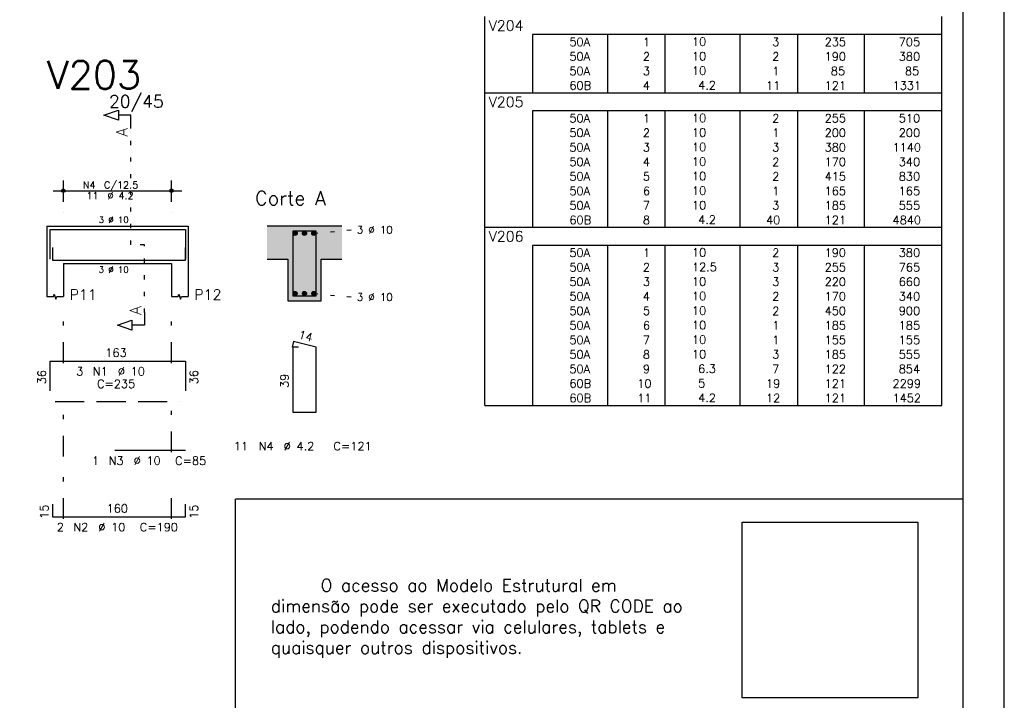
# Model space of a CAD drawing. Extents: x 0 to 84.1, y 0 to 59.4.
# Tile 7 of 10: x 60.4 to 84.1, y 12.3 to 28.7. Entities that reach past the tile are written whole.
import ezdxf

# ---------------------------------------------------------------- set-up
doc = ezdxf.new("R2010")
doc.units = 0
doc.header["$MEASUREMENT"] = 0
for name, pattern in [('ESTILO_TQS_0001', [1, 0.7, -0.3]), ('ESTILO_TQS_0002', [0.4, 0.1, -0.3]), ('ESTILO_TQS_0003', [1.5, 0.5, -0.4, 0.1, -0.5])]:
    doc.linetypes.add(name, pattern=pattern)
doc.layers.get('0').update_dxf_attribs({"linetype": 'CONTINUOUS'})
for name, color, linetype in [('1', 1, 'CONTINUOUS'), ('2', 2, 'CONTINUOUS'), ('4', 4, 'CONTINUOUS'), ('6', 6, 'CONTINUOUS'), ('7', 7, 'CONTINUOUS'), ('9', 9, 'CONTINUOUS')]:
    doc.layers.add(name, color=color, linetype=linetype)
doc.styles.get("Standard").update_dxf_attribs({"font": 'ROMANS.SHX'})
picture_1 = doc.add_image_def('image1.png', size_in_pixel=(300, 300))

msp = doc.modelspace()

# ---------------------------------------------------------------- linework, layer by layer
at = {"layer": '1', "linetype": 'ESTILO_TQS_0002'}
for p, q in [((63.085, 23.27), (63.085, 26.09)), ((67.485, 23.545), (68.43, 23.63)), ((63.41, 23.27), (63.085, 23.27)), ((63.41, 21.635), (63.41, 23.27)), ((67.485, 22.095), (68.43, 22.01))]:
    msp.add_line(p, q, dxfattribs=at)
at = {"layer": '1', "linetype": 'ESTILO_TQS_0001'}
msp.add_line((61.26, 19.495), (64.26, 19.495), dxfattribs=at)
at = {"layer": '1', "linetype": 'Continuous'}
for centre in [(67.035, 23.545), (67.26, 23.545), (67.485, 23.545), (67.035, 22.095), (67.26, 22.095), (67.485, 22.095)]:
    msp.add_circle(centre, 0.05, dxfattribs=at)
at = {"layer": '2', "linetype": 'Continuous'}
for p, q in [((84.100006, 0), (84.100006, 59.400002)), ((71.6, 28.327513), (71.6, 28.765013)), ((82.6, 28.327513), (82.6, 28.765013)), ((71.6, 27.977513), (71.6, 28.327513)), ((82.6, 28.327513), (72.75, 28.327513)), ((72.75, 28.327513), (72.75, 27.977513)), ((74.55, 28.327513), (74.55, 27.977513)), ((75.93, 28.327513), (75.93, 27.977513)), ((77.74, 28.327513), (77.74, 27.977513)), ((79.12, 28.327513), (79.12, 27.977513)), ((80.73, 28.327513), (80.73, 27.977513)), ((82.6, 27.977513), (82.6, 28.327513)), ((71.6, 27.627513), (71.6, 27.977513)), ((72.75, 27.977513), (72.75, 27.627513)), ((74.55, 27.977513), (74.55, 27.627513)), ((75.93, 27.977513), (75.93, 27.627513)), ((77.74, 27.977513), (77.74, 27.627513)), ((79.12, 27.977513), (79.12, 27.627513)), ((80.73, 27.977513), (80.73, 27.627513)), ((82.6, 27.627513), (82.6, 27.977513)), ((71.6, 27.277513), (71.6, 27.627513)), ((72.75, 27.627513), (72.75, 27.277513)), ((74.55, 27.627513), (74.55, 27.277513)), ((75.93, 27.627513), (75.93, 27.277513)), ((77.74, 27.627513), (77.74, 27.277513)), ((79.12, 27.627513), (79.12, 27.277513)), ((80.73, 27.627513), (80.73, 27.277513)), ((82.6, 27.277513), (82.6, 27.627513)), ((71.6, 26.927513), (71.6, 27.277513)), ((72.75, 27.277513), (72.75, 26.927513)), ((74.55, 27.277513), (74.55, 26.927513)), ((75.93, 27.277513), (75.93, 26.927513)), ((77.74, 27.277513), (77.74, 26.927513)), ((79.12, 27.277513), (79.12, 26.927513)), ((80.73, 27.277513), (80.73, 26.927513)), ((82.6, 26.927513), (82.6, 27.277513)), ((71.6, 26.490013), (71.6, 26.927513)), ((71.6, 26.927513), (82.6, 26.927513)), ((82.6, 26.490013), (82.6, 26.927513)), ((71.6, 26.140014), (71.6, 26.490013)), ((82.6, 26.490013), (72.75, 26.490013)), ((72.75, 26.490013), (72.75, 26.140014)), ((74.55, 26.490013), (74.55, 26.140014)), ((75.93, 26.490013), (75.93, 26.140014)), ((77.74, 26.490013), (77.74, 26.140014)), ((79.12, 26.490013), (79.12, 26.140014)), ((80.73, 26.490013), (80.73, 26.140014)), ((82.6, 26.140014), (82.6, 26.490013)), ((71.6, 25.790014), (71.6, 26.140014)), ((72.75, 26.140014), (72.75, 25.790014)), ((74.55, 26.140014), (74.55, 25.790014)), ((75.93, 26.140014), (75.93, 25.790014)), ((77.74, 26.140014), (77.74, 25.790014)), ((79.12, 26.140014), (79.12, 25.790014)), ((80.73, 26.140014), (80.73, 25.790014)), ((82.6, 25.790014), (82.6, 26.140014)), ((71.6, 25.440014), (71.6, 25.790014)), ((72.75, 25.790014), (72.75, 25.440014)), ((74.55, 25.790014), (74.55, 25.440014)), ((75.93, 25.790014), (75.93, 25.440014)), ((77.74, 25.790014), (77.74, 25.440014)), ((79.12, 25.790014), (79.12, 25.440014)), ((80.73, 25.790014), (80.73, 25.440014)), ((82.6, 25.440014), (82.6, 25.790014)), ((71.6, 25.090014), (71.6, 25.440014)), ((72.75, 25.440014), (72.75, 25.090014)), ((74.55, 25.440014), (74.55, 25.090014)), ((75.93, 25.440014), (75.93, 25.090014)), ((77.74, 25.440014), (77.74, 25.090014)), ((79.12, 25.440014), (79.12, 25.090014)), ((80.73, 25.440014), (80.73, 25.090014)), ((82.6, 25.090014), (82.6, 25.440014)), ((71.6, 24.740014), (71.6, 25.090014)), ((72.75, 25.090014), (72.75, 24.740014)), ((74.55, 25.090014), (74.55, 24.740014)), ((75.93, 25.090014), (75.93, 24.740014)), ((77.74, 25.090014), (77.74, 24.740014)), ((79.12, 25.090014), (79.12, 24.740014)), ((80.73, 25.090014), (80.73, 24.740014)), ((82.6, 24.740014), (82.6, 25.090014)), ((61.46, 24.3), (61.46, 24.82)), ((64.06, 24.3), (64.06, 24.82)), ((71.6, 24.390014), (71.6, 24.740014)), ((72.75, 24.740014), (72.75, 24.390014)), ((74.55, 24.740014), (74.55, 24.390014)), ((75.93, 24.740014), (75.93, 24.390014)), ((77.74, 24.740014), (77.74, 24.390014)), ((79.12, 24.740014), (79.12, 24.390014)), ((80.73, 24.740014), (80.73, 24.390014)), ((82.6, 24.390014), (82.6, 24.740014)), ((61.21, 24.57), (64.31, 24.57)), ((71.6, 24.040014), (71.6, 24.390014)), ((72.75, 24.390014), (72.75, 24.040014)), ((74.55, 24.390014), (74.55, 24.040014)), ((75.93, 24.390014), (75.93, 24.040014)), ((77.74, 24.390014), (77.74, 24.040014)), ((79.12, 24.390014), (79.12, 24.040014)), ((80.73, 24.390014), (80.73, 24.040014)), ((82.6, 24.040014), (82.6, 24.390014)), ((61.46, 24.05), (61.46, 24.05)), ((64.06, 24.05), (64.06, 24.05)), ((71.6, 23.690014), (71.6, 24.040014)), ((72.75, 24.040014), (72.75, 23.690014)), ((74.55, 24.040014), (74.55, 23.690014)), ((75.93, 24.040014), (75.93, 23.690014)), ((77.74, 24.040014), (77.74, 23.690014)), ((79.12, 24.040014), (79.12, 23.690014)), ((80.73, 24.040014), (80.73, 23.690014)), ((82.6, 23.690014), (82.6, 24.040014)), ((61.06, 23.72), (61.06, 22.82)), ((61.06, 23.72), (61.46, 23.72)), ((61.46, 23.72), (64.06, 23.72)), ((64.06, 23.72), (64.46, 23.72)), ((64.46, 23.72), (64.46, 22.82)), ((68.16, 23.72), (66.36, 23.72)), ((71.6, 23.252514), (71.6, 23.690014)), ((71.6, 23.690014), (82.6, 23.690014)), ((82.6, 23.252514), (82.6, 23.690014)), ((71.6, 22.902514), (71.6, 23.252514)), ((82.6, 23.252514), (72.75, 23.252514)), ((72.75, 23.252514), (72.75, 22.902514)), ((74.55, 23.252514), (74.55, 22.902514)), ((75.93, 23.252514), (75.93, 22.902514)), ((77.74, 23.252514), (77.74, 22.902514)), ((79.12, 23.252514), (79.12, 22.902514)), ((80.73, 23.252514), (80.73, 22.902514)), ((82.6, 22.902514), (82.6, 23.252514)), ((61.06, 22.82), (61.06, 22.02)), ((61.46, 22.82), (64.06, 22.82)), ((61.46, 22.82), (61.46, 22.02)), ((64.06, 22.82), (64.06, 22.02)), ((64.46, 22.82), (64.46, 22.02)), ((66.36, 22.92), (66.86, 22.92)), ((66.86, 22.92), (66.86, 21.92)), ((67.66, 21.92), (67.66, 22.92)), ((67.66, 22.92), (68.16, 22.92)), ((71.6, 22.552514), (71.6, 22.902514)), ((72.75, 22.902514), (72.75, 22.552514)), ((74.55, 22.902514), (74.55, 22.552514)), ((75.93, 22.902514), (75.93, 22.552514)), ((77.74, 22.902514), (77.74, 22.552514)), ((79.12, 22.902514), (79.12, 22.552514)), ((80.73, 22.902514), (80.73, 22.552514)), ((82.6, 22.552514), (82.6, 22.902514)), ((71.6, 22.202514), (71.6, 22.552514)), ((72.75, 22.552514), (72.75, 22.202514)), ((74.55, 22.552514), (74.55, 22.202514)), ((75.93, 22.552514), (75.93, 22.202514)), ((77.74, 22.552514), (77.74, 22.202514)), ((79.12, 22.552514), (79.12, 22.202514)), ((80.73, 22.552514), (80.73, 22.202514)), ((82.6, 22.202514), (82.6, 22.552514)), ((71.6, 21.852515), (71.6, 22.202514)), ((72.75, 22.202514), (72.75, 21.852515)), ((74.55, 22.202514), (74.55, 21.852515)), ((75.93, 22.202514), (75.93, 21.852515)), ((77.74, 22.202514), (77.74, 21.852515)), ((79.12, 22.202514), (79.12, 21.852515)), ((80.73, 22.202514), (80.73, 21.852515)), ((82.6, 21.852515), (82.6, 22.202514)), ((66.86, 21.92), (67.66, 21.92)), ((71.6, 21.502515), (71.6, 21.852515)), ((72.75, 21.852515), (72.75, 21.502515)), ((74.55, 21.852515), (74.55, 21.502515)), ((75.93, 21.852515), (75.93, 21.502515)), ((77.74, 21.852515), (77.74, 21.502515)), ((79.12, 21.852515), (79.12, 21.502515)), ((80.73, 21.852515), (80.73, 21.502515)), ((82.6, 21.502515), (82.6, 21.852515)), ((71.6, 21.152515), (71.6, 21.502515)), ((72.75, 21.502515), (72.75, 21.152515)), ((74.55, 21.502515), (74.55, 21.152515)), ((75.93, 21.502515), (75.93, 21.152515)), ((77.74, 21.502515), (77.74, 21.152515)), ((79.12, 21.502515), (79.12, 21.152515)), ((80.73, 21.502515), (80.73, 21.152515)), ((82.6, 21.152515), (82.6, 21.502515)), ((71.6, 20.802515), (71.6, 21.152515)), ((72.75, 21.152515), (72.75, 20.802515)), ((74.55, 21.152515), (74.55, 20.802515)), ((75.93, 21.152515), (75.93, 20.802515)), ((77.74, 21.152515), (77.74, 20.802515)), ((79.12, 21.152515), (79.12, 20.802515)), ((80.73, 21.152515), (80.73, 20.802515)), ((82.6, 20.802515), (82.6, 21.152515)), ((71.6, 20.452515), (71.6, 20.802515)), ((72.75, 20.802515), (72.75, 20.452515)), ((74.55, 20.802515), (74.55, 20.452515)), ((75.93, 20.802515), (75.93, 20.452515)), ((77.74, 20.802515), (77.74, 20.452515)), ((79.12, 20.802515), (79.12, 20.452515)), ((80.73, 20.802515), (80.73, 20.452515)), ((82.6, 20.452515), (82.6, 20.802515)), ((71.6, 20.102515), (71.6, 20.452515)), ((72.75, 20.452515), (72.75, 20.102515)), ((74.55, 20.452515), (74.55, 20.102515)), ((75.93, 20.452515), (75.93, 20.102515)), ((77.74, 20.452515), (77.74, 20.102515)), ((79.12, 20.452515), (79.12, 20.102515)), ((80.73, 20.452515), (80.73, 20.102515)), ((82.6, 20.102515), (82.6, 20.452515)), ((71.6, 19.752515), (71.6, 20.102515)), ((72.75, 20.102515), (72.75, 19.752515)), ((74.55, 20.102515), (74.55, 19.752515)), ((75.93, 20.102515), (75.93, 19.752515)), ((77.74, 20.102515), (77.74, 19.752515)), ((79.12, 20.102515), (79.12, 19.752515)), ((80.73, 20.102515), (80.73, 19.752515)), ((82.6, 19.752515), (82.6, 20.102515)), ((71.6, 19.402515), (71.6, 19.752515)), ((72.75, 19.752515), (72.75, 19.402515)), ((74.55, 19.752515), (74.55, 19.402515)), ((75.93, 19.752515), (75.93, 19.402515)), ((77.74, 19.752515), (77.74, 19.402515)), ((79.12, 19.752515), (79.12, 19.402515)), ((80.73, 19.752515), (80.73, 19.402515)), ((82.6, 19.402515), (82.6, 19.752515)), ((71.6, 19.402515), (82.6, 19.402515)), ((65.600006, 1), (65.600006, 17.142713)), ((83.100006, 17.142713), (65.600006, 17.142713))]:
    msp.add_line(p, q, dxfattribs=at)
at = {"layer": '2', "linetype": 'ESTILO_TQS_0003'}
for p, q in [((61.46, 20.422), (61.46, 21.57)), ((64.06, 20.422), (64.06, 21.57)), ((61.46, 16.672), (61.46, 19.618)), ((64.06, 18.272), (64.06, 19.618)), ((64.06, 16.672), (64.06, 17.468))]:
    msp.add_line(p, q, dxfattribs=at)
at = {"layer": '2', "linetype": 'Continuous'}
for points in [[(83.100006, 1), (2.5, 1), (2.5, 58.400002), (83.100006, 58.400002), (83.100006, 1)], [(63.085, 26.09), (63.085, 26.39), (62.785, 26.39), (62.785, 26.27), (62.435, 26.39), (62.785, 26.51), (62.785, 26.39)], [(61.06, 22.02), (61.22, 22.02), (61.24, 22.08), (61.28, 21.96), (61.3, 22.02), (61.46, 22.02)], [(64.06, 22.02), (64.22, 22.02), (64.24, 22.08), (64.28, 21.96), (64.3, 22.02), (64.46, 22.02)], [(63.41, 21.635), (63.41, 21.335), (63.11, 21.335), (63.11, 21.215), (62.76, 21.335), (63.11, 21.455), (63.11, 21.335)]]:
    msp.add_lwpolyline(points, dxfattribs=at)
for centre, radius in [((61.46, 24.57), 0.041625), ((61.46, 24.57), 0.02075), ((64.06, 24.57), 0.041625), ((64.06, 24.57), 0.02075)]:
    msp.add_circle(centre, radius, dxfattribs=at)
at = {"layer": '4', "linetype": 'Continuous'}
for p, q in [((61.1396, 22.92), (61.1396, 23.64)), ((61.1396, 23.64), (64.3996, 23.64)), ((64.3996, 23.64), (64.3996, 22.92)), ((61.2, 23.2), (61.2, 22.9)), ((64.4, 22.9), (64.4, 23.2)), ((61.2, 22.9), (64.4, 22.9)), ((62.7, 22.9), (64.4, 22.9))]:
    msp.add_line(p, q, dxfattribs=at)
msp.add_lwpolyline([(66.98, 23.6), (66.98, 22.04), (67.54, 22.04), (67.54, 23.6), (66.98, 23.6)], dxfattribs=at)
at = {"layer": '6', "linetype": 'Continuous'}
for p, q in [((66.997782, 20.94), (66.962782, 20.804446)), ((67.54, 20.8), (66.997782, 20.94)), ((67.12, 20.8), (66.98, 20.8)), ((66.98, 20.8), (66.98, 19.24)), ((67.54, 19.24), (67.54, 20.8)), ((61.1396, 19.75), (61.1396, 20.47)), ((61.1396, 20.47), (64.3996, 20.47)), ((64.3996, 20.47), (64.3996, 19.75)), ((66.98, 19.24), (67.54, 19.24)), ((62.7, 18.32), (64.4, 18.32)), ((61.2, 17.02), (61.2, 16.72)), ((64.4, 16.72), (64.4, 17.02)), ((61.2, 16.72), (64.4, 16.72))]:
    msp.add_line(p, q, dxfattribs=at)
at = {"layer": '9', "linetype": 'Continuous'}
for points in [[(66.36, 23.72), (66.36, 22.92), (66.86, 22.92)], [(66.36, 23.72), (66.86, 22.92), (68.16, 23.72)], [(66.86, 22.92), (67.66, 22.92), (68.16, 23.72)], [(67.66, 22.92), (68.16, 22.92), (68.16, 23.72)], [(67.085, 23.545), (67.01, 23.588301), (66.988015, 23.562101)], [(67.085, 23.545), (66.988015, 23.562101), (66.988015, 23.527899)], [(67.085, 23.545), (66.988015, 23.527899), (67.01, 23.501699)], [(67.085, 23.545), (67.043682, 23.59424), (67.01, 23.588301)], [(67.085, 23.545), (67.01, 23.501699), (67.043682, 23.49576)], [(67.085, 23.545), (67.073302, 23.577139), (67.043682, 23.59424)], [(67.085, 23.545), (67.043682, 23.49576), (67.073302, 23.512861)], [(67.085, 23.545), (67.073302, 23.512861), (67.085, 23.545)], [(67.31, 23.545), (67.235, 23.588301), (67.213015, 23.562101)], [(67.31, 23.545), (67.213015, 23.562101), (67.213015, 23.527899)], [(67.31, 23.545), (67.213015, 23.527899), (67.235, 23.501699)], [(67.31, 23.545), (67.268682, 23.59424), (67.235, 23.588301)], [(67.31, 23.545), (67.235, 23.501699), (67.268682, 23.49576)], [(67.31, 23.545), (67.298302, 23.577139), (67.268682, 23.59424)], [(67.31, 23.545), (67.268682, 23.49576), (67.298302, 23.512861)], [(67.31, 23.545), (67.298302, 23.512861), (67.31, 23.545)], [(67.535, 23.545), (67.46, 23.588301), (67.438015, 23.562101)], [(67.535, 23.545), (67.438015, 23.562101), (67.438015, 23.527899)], [(67.535, 23.545), (67.438015, 23.527899), (67.46, 23.501699)], [(67.535, 23.545), (67.493682, 23.59424), (67.46, 23.588301)], [(67.535, 23.545), (67.46, 23.501699), (67.493682, 23.49576)], [(67.535, 23.545), (67.523302, 23.577139), (67.493682, 23.59424)], [(67.535, 23.545), (67.493682, 23.49576), (67.523302, 23.512861)], [(67.535, 23.545), (67.523302, 23.512861), (67.535, 23.545)], [(66.86, 21.92), (67.66, 21.92), (66.86, 22.92)], [(67.66, 21.92), (67.66, 22.92), (66.86, 22.92)], [(67.085, 22.095), (67.01, 22.138301), (66.988015, 22.112101)], [(67.085, 22.095), (66.988015, 22.112101), (66.988015, 22.077899)], [(67.085, 22.095), (66.988015, 22.077899), (67.01, 22.051699)], [(67.085, 22.095), (67.043682, 22.14424), (67.01, 22.138301)], [(67.085, 22.095), (67.01, 22.051699), (67.043682, 22.04576)], [(67.085, 22.095), (67.073302, 22.127139), (67.043682, 22.14424)], [(67.085, 22.095), (67.043682, 22.04576), (67.073302, 22.062861)], [(67.085, 22.095), (67.073302, 22.062861), (67.085, 22.095)], [(67.31, 22.095), (67.235, 22.138301), (67.213015, 22.112101)], [(67.31, 22.095), (67.213015, 22.112101), (67.213015, 22.077899)], [(67.31, 22.095), (67.213015, 22.077899), (67.235, 22.051699)], [(67.31, 22.095), (67.268682, 22.14424), (67.235, 22.138301)], [(67.31, 22.095), (67.235, 22.051699), (67.268682, 22.04576)], [(67.31, 22.095), (67.298302, 22.127139), (67.268682, 22.14424)], [(67.31, 22.095), (67.268682, 22.04576), (67.298302, 22.062861)], [(67.31, 22.095), (67.298302, 22.062861), (67.31, 22.095)], [(67.535, 22.095), (67.46, 22.138301), (67.438015, 22.112101)], [(67.535, 22.095), (67.438015, 22.112101), (67.438015, 22.077899)], [(67.535, 22.095), (67.438015, 22.077899), (67.46, 22.051699)], [(67.535, 22.095), (67.493682, 22.14424), (67.46, 22.138301)], [(67.535, 22.095), (67.46, 22.051699), (67.493682, 22.04576)], [(67.535, 22.095), (67.523302, 22.127139), (67.493682, 22.14424)], [(67.535, 22.095), (67.493682, 22.04576), (67.523302, 22.062861)], [(67.535, 22.095), (67.523302, 22.062861), (67.535, 22.095)]]:
    msp.add_solid(points, dxfattribs=at)

# ---------------------------------------------------------------- texts
at = {"linetype": 'Continuous', "insert": (66.450105, 15.22062), "char_height": 0.3, "attachment_point": 1}
msp.add_mtext_dynamic_manual_height_columns('^IO acesso ao Modelo Estrutural em dimensão pode ser executado pelo QR CODE ao lado, podendo acessar via celulares, tablets e quaisquer outros dispositivos.', width=10.84065058, gutter_width=1.5, heights=[3.742444], dxfattribs=at)
at = {"layer": '2', "linetype": 'Continuous'}
for s, height, p in [('V204', 0.25, (71.695798, 28.421263)), ('     50A', 0.2, (72.889661, 28.052513)), ('  1', 0.2, (75.13, 28.052513)), ('   10  ', 0.2, (76.136543, 28.058557)), ('    3', 0.2, (77.92, 28.052513)), ('   235', 0.2, (79.33, 28.052513)), ('    705', 0.2, (80.963622, 28.052513)), ('     50A', 0.2, (72.889661, 27.702513)), ('  2', 0.2, (75.13, 27.702513)), ('   10  ', 0.2, (76.136543, 27.708557)), ('    2', 0.2, (77.92, 27.702513)), ('   190', 0.2, (79.33, 27.702513)), ('    380', 0.2, (80.963622, 27.702513)), ('     50A', 0.2, (72.889661, 27.352513)), ('  3', 0.2, (75.13, 27.352513)), ('   10  ', 0.2, (76.136543, 27.358557)), ('    1', 0.2, (77.92, 27.352513)), ('    85', 0.2, (79.33, 27.352513)), ('     85', 0.2, (80.963622, 27.352513)), ('     60B', 0.2, (72.889661, 27.002513)), ('  4', 0.2, (75.13, 27.002513)), ('    4.2', 0.2, (76.136543, 27.008557)), ('   11', 0.2, (77.92, 27.002513)), ('   121', 0.2, (79.33, 27.002513)), ('   1331', 0.2, (80.963622, 27.002513)), ('20/45', 0.3, (62.56, 26.57)), ('V205', 0.25, (71.695798, 26.583763)), ('     50A', 0.2, (72.889661, 26.215013)), ('  1', 0.2, (75.13, 26.215013)), ('   10  ', 0.2, (76.136543, 26.221057)), ('    2', 0.2, (77.92, 26.215013)), ('   255', 0.2, (79.33, 26.215013)), ('    510', 0.2, (80.963622, 26.215013)), ('     50A', 0.2, (72.889661, 25.865013)), ('  2', 0.2, (75.13, 25.865013)), ('   10  ', 0.2, (76.136543, 25.871057)), ('    1', 0.2, (77.92, 25.865013)), ('   200', 0.2, (79.33, 25.865013)), ('    200', 0.2, (80.963622, 25.865013)), ('     50A', 0.2, (72.889661, 25.515014)), ('  3', 0.2, (75.13, 25.515014)), ('   10  ', 0.2, (76.136543, 25.521057)), ('    3', 0.2, (77.92, 25.515014)), ('   380', 0.2, (79.33, 25.515014)), ('   1140', 0.2, (80.963622, 25.515014)), ('     50A', 0.2, (72.889661, 25.165014)), ('  4', 0.2, (75.13, 25.165014)), ('   10  ', 0.2, (76.136543, 25.171058)), ('    2', 0.2, (77.92, 25.165014)), ('   170', 0.2, (79.33, 25.165014)), ('    340', 0.2, (80.963622, 25.165014)), ('     50A', 0.2, (72.889661, 24.815014)), ('  5', 0.2, (75.13, 24.815014)), ('   10  ', 0.2, (76.136543, 24.821058)), ('    2', 0.2, (77.92, 24.815014)), ('   415', 0.2, (79.33, 24.815014)), ('    830', 0.2, (80.963622, 24.815014)), ('N4', 0.17, (61.927, 24.621)), ('C/12.5', 0.17, (62.437, 24.621)), ('     50A', 0.2, (72.889661, 24.465014)), ('  6', 0.2, (75.13, 24.465014)), ('   10  ', 0.2, (76.136543, 24.471058)), ('    1', 0.2, (77.92, 24.465014)), ('   165', 0.2, (79.33, 24.465014)), ('    165', 0.2, (80.963622, 24.465014)), ('11', 0.17, (62.012, 24.366)), ('%%c 4.2', 0.17, (62.522, 24.366)), ('Corte A', 0.34, (66.07, 24.22)), ('     50A', 0.2, (72.889661, 24.115014)), ('  7', 0.2, (75.13, 24.115014)), ('   10  ', 0.2, (76.136543, 24.121058)), ('    3', 0.2, (77.92, 24.115014)), ('   185', 0.2, (79.33, 24.115014)), ('    555', 0.2, (80.963622, 24.115014)), ('3 %%c 10', 0.15, (62.31, 23.795)), ('     60B', 0.2, (72.889661, 23.765014)), ('  8', 0.2, (75.13, 23.765014)), ('    4.2', 0.2, (76.136543, 23.771058)), ('   40', 0.2, (77.92, 23.765014)), ('   121', 0.2, (79.33, 23.765014)), ('   4840', 0.2, (80.963622, 23.765014)), ('3 %%c 10', 0.18, (68.52, 23.54)), ('V206', 0.25, (71.695798, 23.346264)), ('     50A', 0.2, (72.889661, 22.977514)), ('  1', 0.2, (75.13, 22.977514)), ('   10  ', 0.2, (76.136543, 22.983558)), ('    2', 0.2, (77.92, 22.977514)), ('   190', 0.2, (79.33, 22.977514)), ('    380', 0.2, (80.963622, 22.977514)), ('3 %%c 10', 0.15, (62.31, 22.595)), ('     50A', 0.2, (72.889661, 22.627514)), ('  2', 0.2, (75.13, 22.627514)), ('   12.5', 0.2, (76.136543, 22.633558)), ('    3', 0.2, (77.92, 22.627514)), ('   255', 0.2, (79.33, 22.627514)), ('    765', 0.2, (80.963622, 22.627514)), ('     50A', 0.2, (72.889661, 22.277514)), ('  3', 0.2, (75.13, 22.277514)), ('   10  ', 0.2, (76.136543, 22.283558)), ('    3', 0.2, (77.92, 22.277514)), ('   220', 0.2, (79.33, 22.277514)), ('    660', 0.2, (80.963622, 22.277514)), ('P11', 0.25, (61.61, 21.945)), ('P12', 0.25, (64.61, 21.945)), ('3 %%c 10', 0.18, (68.52, 21.92)), ('     50A', 0.2, (72.889661, 21.927514)), ('  4', 0.2, (75.13, 21.927514)), ('   10  ', 0.2, (76.136543, 21.933558)), ('    2', 0.2, (77.92, 21.927514)), ('   170', 0.2, (79.33, 21.927514)), ('    340', 0.2, (80.963622, 21.927514)), ('     50A', 0.2, (72.889661, 21.577514)), ('  5', 0.2, (75.13, 21.577514)), ('   10  ', 0.2, (76.136543, 21.583558)), ('    2', 0.2, (77.92, 21.577514)), ('   450', 0.2, (79.33, 21.577514)), ('    900', 0.2, (80.963622, 21.577514)), ('     50A', 0.2, (72.889661, 21.227515)), ('  6', 0.2, (75.13, 21.227515)), ('   10  ', 0.2, (76.136543, 21.233559)), ('    1', 0.2, (77.92, 21.227515)), ('   185', 0.2, (79.33, 21.227515)), ('    185', 0.2, (80.963622, 21.227515)), ('   10  ', 0.2, (76.136543, 20.883559)), ('     50A', 0.2, (72.889661, 20.877515)), ('  7', 0.2, (75.13, 20.877515)), ('    1', 0.2, (77.92, 20.877515)), ('   155', 0.2, (79.33, 20.877515)), ('    155', 0.2, (80.963622, 20.877515)), ('163', 0.2, (62.4696, 20.57)), ('     50A', 0.2, (72.889661, 20.527515)), ('  8', 0.2, (75.13, 20.527515)), ('   10  ', 0.2, (76.136543, 20.533559)), ('    3', 0.2, (77.92, 20.527515)), ('   185', 0.2, (79.33, 20.527515)), ('    555', 0.2, (80.963622, 20.527515)), ('     50A', 0.2, (72.889661, 20.177515)), ('  9', 0.2, (75.13, 20.177515)), ('    6.3', 0.2, (76.136543, 20.183559)), ('    7', 0.2, (77.92, 20.177515)), ('   122', 0.2, (79.33, 20.177515)), ('    854', 0.2, (80.963622, 20.177515)), ('3', 0.2, (61.7696, 20.12)), ('N1', 0.2, (62.1696, 20.12)), ('%%c 10', 0.2, (62.7696, 20.12)), ('C=235', 0.2, (62.2696, 19.82)), ('     60B', 0.2, (72.889661, 19.827515)), (' 10', 0.2, (75.13, 19.827515)), ('    5  ', 0.2, (76.136543, 19.833559)), ('   19', 0.2, (77.92, 19.827515)), ('   121', 0.2, (79.33, 19.827515)), ('   2299', 0.2, (80.963622, 19.827515)), ('     60B', 0.2, (72.889661, 19.477515)), (' 11', 0.2, (75.13, 19.477515)), ('    4.2', 0.2, (76.136543, 19.483559)), ('   12', 0.2, (77.92, 19.477515)), ('   121', 0.2, (79.33, 19.477515)), ('   1452', 0.2, (80.963622, 19.477515)), ('11', 0.2, (65.56, 18.32)), ('N4', 0.2, (66.16, 18.32)), ('%%c 4.2', 0.2, (66.76, 18.32)), ('C=121', 0.2, (67.96, 18.32)), ('1', 0.2, (62.15, 17.97)), ('N3', 0.2, (62.55, 17.97)), ('%%c 10', 0.2, (63.15, 17.97)), ('C=85', 0.2, (64.15, 17.97)), ('160', 0.2, (62.5, 16.82)), ('2', 0.2, (61.3, 16.37)), ('N2', 0.2, (61.7, 16.37)), ('%%c 10', 0.2, (62.3, 16.37)), ('C=190', 0.2, (63.3, 16.37))]:
    msp.add_text(s, height=height, dxfattribs=at).set_placement(p)
for s, height, rotation, p in [('A', 0.272, 90, (63.0034, 25.8724)), ('A', 0.272, 90, (63.3284, 21.5806)), ('14', 0.2, 345.522488, (67.100242, 21.016825)), ('36', 0.2, 90, (61.0396, 19.91)), ('36', 0.2, 90, (64.6996, 19.91)), ('39', 0.2, 90, (66.88, 19.82)), ('15', 0.2, 90, (61.1, 16.67)), ('15', 0.2, 90, (64.7, 16.67))]:
    msp.add_text(s, height=height, rotation=rotation, dxfattribs=at).set_placement(p)
at = {"layer": '7', "linetype": 'Continuous'}
msp.add_text('V203', height=0.68, dxfattribs=at).set_placement((61.06, 27.02))

# ---------------------------------------------------------------- pictures from other files: only their frames are drawn
at = {"linetype": 'Continuous'}
image = msp.add_image(picture_1, insert=(77.789099, 12.363733), size_in_units=(4.227749, 4.227749), dxfattribs=at)
image.dxf.flags = 7

doc.saveas('drawing.dxf')
